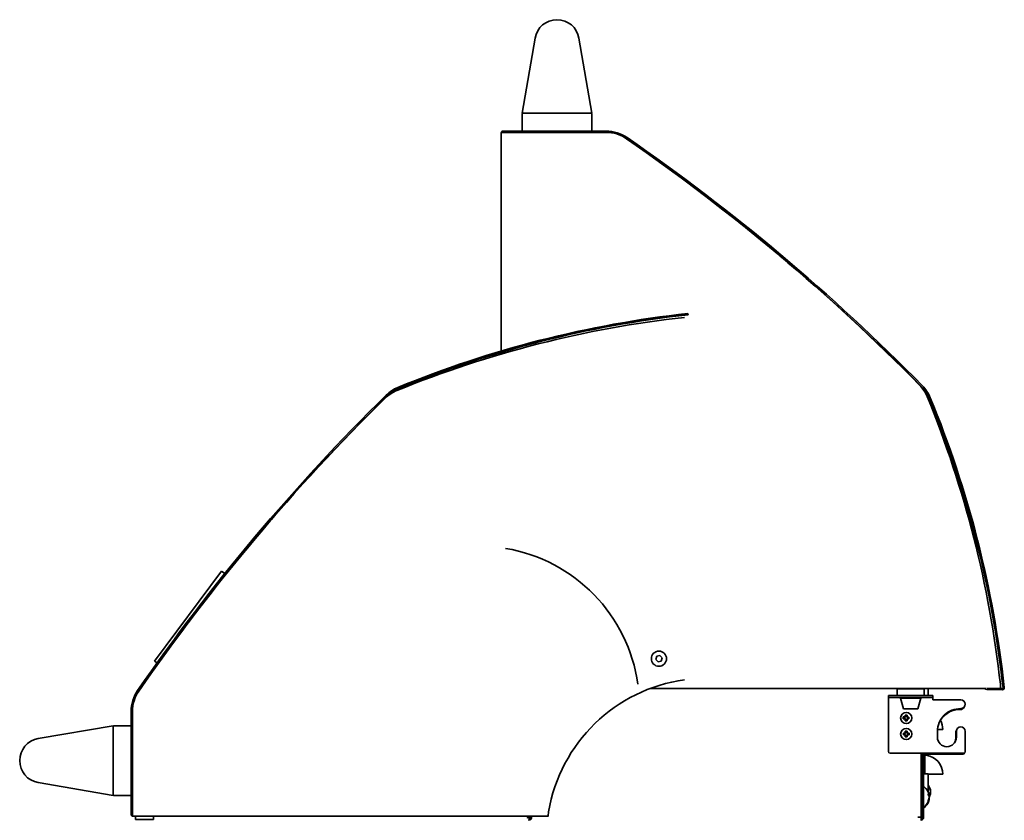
# Model space of a CAD drawing. Extents: x -14 to 102, y -18 to 95.
# Tile 6 of 6: x 75 to 102, y 17 to 40. Entities that reach past the tile are written whole.
import ezdxf

# ---------------------------------------------------------------- set-up
doc = ezdxf.new("R2010")
doc.units = 0
doc.header["$MEASUREMENT"] = 0

msp = doc.modelspace()

# ---------------------------------------------------------------- linework, layer by layer
at = {"color": 7, "lineweight": 35}
for p, q in [((88.878, 37.329), (89.237, 39.434)), ((90.469, 39.434), (90.828, 37.329)), ((88.877, 36.849), (88.877, 37.309)), ((88.898, 37.329), (88.878, 37.329)), ((90.808, 37.329), (88.898, 37.329)), ((90.828, 37.329), (90.808, 37.329)), ((90.827, 37.309), (90.827, 36.849)), ((88.29, 36.773), (88.29, 36.166)), ((88.291, 36.781), (88.291, 36.793)), ((88.291, 36.781), (88.291, 36.793)), ((88.346, 36.793), (88.291, 36.793)), ((88.346, 36.829), (91.231, 36.829)), ((88.346, 36.793), (88.346, 36.829)), ((88.346, 36.793), (91.231, 36.793)), ((91.231, 36.793), (88.413, 36.793)), ((90.807, 36.829), (88.897, 36.829)), ((88.291, 36.106), (88.291, 36.158)), ((88.291, 36.106), (88.291, 36.158)), ((88.291, 30.659), (88.291, 36.106)), ((88.291, 30.659), (88.291, 36.106)), ((93.527, 31.676), (93.523, 31.712)), ((88.291, 30.575), (88.291, 30.621)), ((88.291, 30.575), (88.291, 30.621)), ((80.445, 24.481), (78.565, 21.959)), ((80.448, 24.484), (80.445, 24.481)), ((80.537, 24.417), (80.448, 24.484)), ((80.559, 24.383), (80.559, 24.387)), ((92.651, 22.093), (92.624, 22.007)), ((92.738, 22.113), (92.651, 22.093)), ((92.8, 22.048), (92.738, 22.113)), ((78.636, 21.906), (78.565, 21.959)), ((78.666, 21.885), (78.665, 21.885)), ((92.624, 22.007), (92.686, 21.941)), ((92.686, 21.941), (92.774, 21.961)), ((92.774, 21.961), (92.8, 22.048)), ((102.287, 21.191), (102.287, 21.309)), ((101.725, 21.187), (92.455, 21.187)), ((99.146, 20.934), (99.146, 20.994)), ((99.396, 20.994), (99.146, 20.994)), ((99.396, 21.15), (99.396, 20.994)), ((99.396, 20.994), (100.146, 20.994)), ((100.146, 20.994), (99.396, 20.994)), ((100.115, 21.181), (99.427, 21.181)), ((100.069, 21.181), (100.069, 21.187)), ((100.099, 21.187), (100.099, 21.181)), ((100.135, 21.187), (100.135, 21.174)), ((100.146, 21.15), (100.146, 20.994)), ((100.396, 20.994), (100.146, 20.994)), ((100.26, 20.994), (100.26, 21.187)), ((100.396, 20.994), (100.396, 20.934)), ((101.857, 21.187), (101.725, 21.187)), ((101.904, 21.196), (102.341, 21.19)), ((101.904, 21.16), (102.34, 21.155)), ((102.341, 21.155), (102.34, 21.155)), ((102.361, 21.213), (102.397, 21.217)), ((99.146, 20.934), (99.396, 20.934)), ((99.146, 20.934), (99.146, 20.875)), ((99.146, 19.423), (99.146, 20.875)), ((99.396, 20.934), (100.146, 20.934)), ((99.486, 20.924), (100.056, 20.924)), ((99.568, 20.621), (99.486, 20.924)), ((99.536, 20.924), (99.536, 20.934)), ((99.975, 20.621), (100.056, 20.924)), ((100.006, 20.924), (100.006, 20.934)), ((100.146, 20.934), (100.396, 20.934)), ((100.396, 20.934), (100.396, 20.875)), ((100.396, 20.875), (101.177, 20.875)), ((77.91, 17.661), (77.91, 20.546)), ((77.946, 17.661), (77.946, 20.546)), ((77.946, 20.546), (77.946, 17.728)), ((99.568, 20.621), (99.975, 20.621)), ((99.62, 20.446), (99.619, 20.411)), ((99.675, 20.445), (99.62, 20.446)), ((99.631, 20.435), (99.62, 20.446)), ((99.631, 20.435), (99.63, 20.4)), ((99.664, 20.434), (99.631, 20.435)), ((99.663, 20.4), (99.664, 20.434)), ((99.664, 20.434), (99.675, 20.445)), ((99.674, 20.411), (99.675, 20.445)), ((99.564, 20.393), (99.562, 20.338)), ((99.574, 20.349), (99.562, 20.338)), ((99.562, 20.338), (99.598, 20.337)), ((99.599, 20.392), (99.564, 20.393)), ((99.574, 20.382), (99.564, 20.393)), ((99.574, 20.382), (99.574, 20.349)), ((99.61, 20.381), (99.574, 20.382)), ((99.574, 20.349), (99.609, 20.348)), ((99.617, 20.317), (99.617, 20.281)), ((99.628, 20.291), (99.617, 20.281)), ((99.617, 20.281), (99.672, 20.279)), ((99.629, 20.328), (99.628, 20.291)), ((99.628, 20.291), (99.661, 20.291)), ((99.661, 20.291), (99.662, 20.327)), ((99.661, 20.291), (99.672, 20.279)), ((99.672, 20.279), (99.672, 20.316)), ((99.682, 20.346), (99.713, 20.346)), ((99.713, 20.379), (99.683, 20.379)), ((99.693, 20.335), (99.723, 20.335)), ((99.724, 20.39), (99.694, 20.39)), ((99.713, 20.379), (99.724, 20.39)), ((99.713, 20.346), (99.713, 20.379)), ((99.713, 20.346), (99.723, 20.335)), ((99.723, 20.335), (99.724, 20.39)), ((75.305, 19.784), (77.41, 20.143)), ((77.41, 20.143), (77.41, 20.122)), ((77.41, 20.122), (77.41, 18.213)), ((77.43, 20.142), (77.89, 20.142)), ((77.91, 20.122), (77.91, 18.212)), ((99.569, 19.942), (99.569, 19.887)), ((99.6, 19.942), (99.569, 19.942)), ((99.58, 19.931), (99.569, 19.942)), ((99.58, 19.898), (99.569, 19.887)), ((99.569, 19.887), (99.6, 19.887)), ((99.58, 19.931), (99.58, 19.898)), ((99.61, 19.931), (99.58, 19.931)), ((99.58, 19.898), (99.61, 19.898)), ((99.619, 19.998), (99.619, 19.962)), ((99.674, 19.998), (99.619, 19.998)), ((99.63, 19.987), (99.619, 19.998)), ((99.63, 19.987), (99.63, 19.951)), ((99.664, 19.987), (99.63, 19.987)), ((99.664, 19.987), (99.674, 19.998)), ((99.664, 19.951), (99.664, 19.987)), ((99.674, 19.962), (99.674, 19.998)), ((99.719, 19.931), (99.683, 19.931)), ((99.683, 19.898), (99.719, 19.898)), ((99.73, 19.942), (99.694, 19.942)), ((99.694, 19.887), (99.73, 19.887)), ((99.719, 19.931), (99.73, 19.942)), ((99.719, 19.898), (99.719, 19.931)), ((99.719, 19.898), (99.73, 19.887)), ((99.73, 19.887), (99.73, 19.942)), ((100.522, 19.987), (100.522, 19.822)), ((100.524, 20.037), (100.671, 20.037)), ((101.035, 19.797), (101.035, 19.962)), ((101.052, 19.822), (101.052, 19.987)), ((101.302, 19.987), (101.302, 19.423)), ((99.619, 19.867), (99.619, 19.833)), ((99.63, 19.844), (99.619, 19.833)), ((99.619, 19.833), (99.674, 19.833)), ((99.63, 19.878), (99.63, 19.844)), ((99.63, 19.844), (99.664, 19.844)), ((99.664, 19.844), (99.664, 19.878)), ((99.664, 19.844), (99.674, 19.833)), ((99.674, 19.833), (99.674, 19.867)), ((101.254, 19.375), (99.194, 19.375)), ((100.069, 17.583), (100.069, 19.375)), ((100.099, 19.349), (100.069, 19.349)), ((100.099, 19.375), (100.099, 17.575)), ((100.135, 19.375), (100.135, 17.575)), ((100.171, 19.375), (100.171, 18.801)), ((101.237, 19.349), (100.172, 19.349)), ((100.26, 18.801), (100.135, 18.801)), ((100.26, 18.302), (100.26, 18.801)), ((100.26, 18.786), (100.671, 18.786)), ((77.41, 18.193), (75.305, 18.552)), ((100.099, 18.536), (100.069, 18.536)), ((100.099, 18.356), (100.099, 18.536)), ((100.099, 18.356), (100.069, 18.407)), ((100.26, 18.301), (100.258, 18.301)), ((100.26, 18.302), (100.26, 18.301)), ((100.329, 18.26), (100.311, 18.26)), ((100.329, 18.276), (100.322, 18.276)), ((100.329, 18.313), (100.327, 18.313)), ((77.41, 18.213), (77.41, 18.193)), ((77.89, 18.192), (77.43, 18.192)), ((100.099, 17.949), (100.069, 17.897)), ((100.293, 18.18), (100.28, 18.18)), ((100.293, 18.16), (100.289, 18.16)), ((100.293, 18.125), (100.291, 18.125)), ((100.293, 18.103), (100.292, 18.103)), ((77.946, 17.661), (77.91, 17.661)), ((77.946, 17.661), (77.946, 17.606)), ((77.958, 17.606), (77.946, 17.606)), ((77.966, 17.605), (78.573, 17.605)), ((78.035, 17.515), (78.035, 17.605)), ((78.035, 17.515), (78.035, 17.605)), ((78.035, 17.515), (78.535, 17.515)), ((78.535, 17.515), (78.535, 17.605)), ((78.535, 17.515), (78.535, 17.515)), ((78.634, 17.606), (78.581, 17.606)), ((89.601, 17.606), (78.634, 17.606)), ((89.032, 17.606), (89.021, 17.568)), ((89.068, 17.555), (89.021, 17.568)), ((89.038, 17.593), (89.042, 17.606)), ((89.038, 17.593), (89.085, 17.581)), ((89.063, 17.51), (89.063, 17.519)), ((89.063, 17.51), (89.08, 17.51)), ((89.063, 17.51), (89.063, 17.492)), ((89.068, 17.555), (89.075, 17.583)), ((89.08, 17.544), (89.08, 17.505)), ((89.08, 17.492), (89.08, 17.505)), ((89.085, 17.581), (89.092, 17.606)), ((89.136, 17.606), (89.14, 17.601)), ((100.069, 17.583), (99.973, 17.583)), ((100.057, 17.583), (100.069, 17.583)), ((100.069, 17.583), (100.069, 17.492)), ((100.099, 17.575), (100.135, 17.575))]:
    msp.add_line(p, q, dxfattribs=at)
for points in [[(100.265, 18.235), (100.274, 18.225), (100.281, 18.214), (100.286, 18.203), (100.29, 18.192), (100.293, 18.18)], [(100.301, 18.25), (100.31, 18.259), (100.317, 18.268), (100.324, 18.281), (100.328, 18.291), (100.329, 18.296)], [(100.301, 18.213), (100.31, 18.222), (100.317, 18.231), (100.322, 18.24), (100.326, 18.25), (100.329, 18.26)], [(100.265, 18.2), (100.274, 18.19), (100.281, 18.179), (100.285, 18.171), (100.288, 18.163), (100.292, 18.151), (100.293, 18.145)], [(89.618, 17.728), (89.615, 17.718), (89.614, 17.71), (89.611, 17.693), (89.607, 17.652), (89.606, 17.639)], [(89.143, 17.583), (89.141, 17.567), (89.137, 17.55), (89.135, 17.541), (89.131, 17.533), (89.127, 17.526), (89.122, 17.52), (89.117, 17.515), (89.111, 17.512), (89.105, 17.509), (89.098, 17.507), (89.089, 17.506), (89.08, 17.505)], [(89.143, 17.583), (89.139, 17.571), (89.137, 17.566), (89.134, 17.561), (89.13, 17.557), (89.126, 17.554), (89.116, 17.549), (89.105, 17.546), (89.093, 17.545), (89.08, 17.544)], [(89.123, 17.575), (89.116, 17.591), (89.113, 17.598), (89.107, 17.606)], [(89.606, 17.639), (89.605, 17.62), (89.603, 17.612), (89.602, 17.607), (89.602, 17.606), (89.602, 17.606), (89.601, 17.606), (89.601, 17.606)]]:
    msp.add_lwpolyline(points, dxfattribs=at)
for centre, radius in [((92.712, 22.027), 0.213), ((99.646, 20.364), 0.156), ((99.646, 19.914), 0.156)]:
    msp.add_circle(centre, radius, dxfattribs=at)
for centre, radius, start, end in [((89.853, 39.329), 0.625, 9.6754, 170.3246), ((88.897, 37.309), 0.02, 90, 180), ((90.807, 37.309), 0.02, 0, 90), ((88.346, 36.773), 0.0559, 90, 180), ((88.897, 36.849), 0.02, 180, 270), ((90.807, 36.849), 0.02, 270, 360), ((91.231, 35.793), 1.036, 55.4033, 90), ((91.231, 35.793), 1, 55.4033, 90), ((91.231, 35.793), 1, 55.3665, 90), ((59.541, -10.15), 56.813, 44.4777, 55.4033), ((59.511, -10.13), 56.812, 44.5154, 55.3665), ((59.541, -10.15), 56.848, 44.4777, 55.4033), ((96.719, 1.783), 30, 96.2946, 112.2498), ((96.81, 1.856), 30.036, 96.2824, 112.3427), ((96.81, 1.856), 30, 96.2824, 112.3427), ((85.739, 28.624), 1, 112.2498, 134.5154), ((85.785, 28.679), 1.036, 112.3427, 134.4777), ((85.785, 28.679), 1, 112.3427, 134.4777), ((99.309, 29.001), 1, 22.2498, 44.5154), ((99.364, 28.954), 1, 22.3427, 44.4777), ((99.364, 28.954), 1.036, 22.3427, 44.4777), ((124.889, -11.145), 56.848, 134.4777, 145.4033), ((124.889, -11.145), 56.813, 134.4777, 145.4033), ((124.869, -11.174), 56.812, 134.5154, 145.3665), ((72.468, 18.02), 30, 6.2946, 22.2498), ((72.541, 17.93), 30, 6.2824, 22.3427), ((72.541, 17.93), 30.036, 6.2824, 22.3427), ((87.666, 20.684), 4.5, 7.9836, 80.4408), ((94.055, 16.981), 4.5, 97.9836, 170.4408), ((78.946, 20.546), 1.036, 145.4033, 180), ((78.946, 20.546), 1, 145.3665, 180), ((78.946, 20.546), 1, 145.4033, 180), ((99.427, 21.15), 0.031, 90, 180), ((100.115, 21.15), 0.031, 0, 90), ((101.904, 21.216), 0.0559, 190.2824, 269.2824), ((102.341, 21.21), 0.0559, 270, 6.2824), ((102.341, 21.21), 0.02, 270, 6.2824), ((101.177, 20.75), 0.125, 270, 90), ((101.16, 19.987), 0.638, 88.4486, 180), ((101.143, 19.962), 0.638, 88.4486, 144.7296), ((101.16, 20.724), 0.125, 270, 333.1344), ((99.598, 20.317), 0.0199, 358.7077, 88.904), ((99.6, 20.412), 0.0199, 268.7077, 358.904), ((99.609, 20.328), 0.0199, 358.7074, 88.9037), ((99.61, 20.401), 0.0199, 268.7074, 358.9037), ((99.682, 20.326), 0.0199, 88.7074, 178.9037), ((99.683, 20.399), 0.0199, 178.7074, 268.9037), ((99.692, 20.315), 0.0199, 88.7077, 178.904), ((99.694, 20.41), 0.0199, 178.7077, 268.904), ((100.135, 20.037), 0.536, 0, 29.1439), ((77.43, 20.122), 0.02, 90, 180), ((77.89, 20.122), 0.02, 0, 90), ((99.6, 19.962), 0.0199, 269.902, 0.0983), ((99.6, 19.867), 0.0199, 359.902, 90.0983), ((99.611, 19.951), 0.0199, 269.9017, 0.098), ((99.611, 19.878), 0.0199, 359.9017, 90.098), ((99.683, 19.951), 0.0199, 179.9017, 270.098), ((99.683, 19.878), 0.0199, 89.9017, 180.098), ((99.694, 19.962), 0.0199, 179.902, 270.0983), ((99.694, 19.868), 0.0199, 89.902, 180.0983), ((101.16, 19.962), 0.125, 139.074, 180), ((101.177, 19.987), 0.125, 0, 180), ((75.41, 19.168), 0.625, 99.6754, 260.3246), ((100.787, 19.822), 0.265, 180, 360), ((100.77, 19.797), 0.265, 329.4138, 360), ((99.194, 19.423), 0.048, 180, 270), ((100.214, 19.36), 0.0428, 180, 262.1804), ((101.237, 19.397), 0.048, 270, 344.6903), ((101.254, 19.423), 0.048, 270, 360), ((100.135, 18.786), 0.536, 0, 82.1804), ((100.142, 18.428), 0.007, 54.1147, 180), ((99.935, 18.142), 0.36, 8.1178, 54.1147), ((99.971, 18.276), 0.36, 9.3875, 36.608), ((99.931, 18.218), 0.334, 359.9759, 2.9094), ((99.971, 18.297), 0.36, 332.9585, 350.6125), ((100.222, 18.406), 0.0798, 353.953, 5.8832), ((100.028, 18.284), 0.303, 9.4986, 25.3582), ((100.031, 18.269), 0.299, 5.1949, 25.446), ((99.904, 18.231), 0.397, 0.0176, 2.6728), ((99.931, 18.231), 0.37, 357.2355, 0.0182), ((100.054, 18.289), 0.276, 4.8816, 9.4338), ((100.268, 18.265), 0.0626, 10.701, 20.1112), ((100.054, 18.283), 0.276, 350.5662, 355.1185), ((100.058, 18.299), 0.272, 351.6172, 355.1397), ((77.43, 18.212), 0.02, 180, 270), ((77.89, 18.212), 0.02, 270, 360), ((99.935, 18.163), 0.36, 305.8853, 351.8823), ((99.935, 18.138), 0.36, 305.8853, 343.4256), ((99.901, 18.218), 0.365, 357.2111, 359.9771), ((100.019, 18.171), 0.275, 333.4401, 354.5124), ((100.016, 18.152), 0.278, 333.5185, 351.6729), ((99.955, 18.14), 0.339, 336.1564, 355.2115), ((100.152, 18.038), 0.114, 355.067, 5.0426), ((99.95, 18.133), 0.345, 336.2452, 343.4191), ((100.244, 17.999), 0.0219, 348.8859, 11.7457), ((99.961, 18.13), 0.334, 343.344, 355.3098), ((100.043, 18.138), 0.251, 5.1117, 9.6767), ((100.049, 18.158), 0.245, 5.0796, 8.1464), ((100.211, 18.173), 0.0834, 345.9158, 351.1362), ((100.049, 18.147), 0.245, 351.8537, 354.9205), ((100.275, 18.105), 0.0195, 19.693, 28.2804), ((100.142, 17.877), 0.007, 180, 305.8853), ((100.142, 17.851), 0.007, 184.8372, 305.8853), ((77.966, 17.661), 0.0559, 180, 270), ((89.035, 17.944), 0.426, 273.8353, 276.1332), ((88.989, 17.476), 0.166, 36.5452, 51.303), ((89.063, 17.556), 0.0625, 1.3752, 17.3859), ((89.088, 17.558), 0.038, 353.1074, 359.8451), ((89.08, 17.582), 0.0625, 1.3752, 17.3859), ((100.051, 17.575), 0.048, 292.5045, 360), ((100.051, 17.575), 0.084, 282.6334, 0)]:
    msp.add_arc(centre, radius, start, end, dxfattribs=at)

doc.saveas('drawing.dxf')
